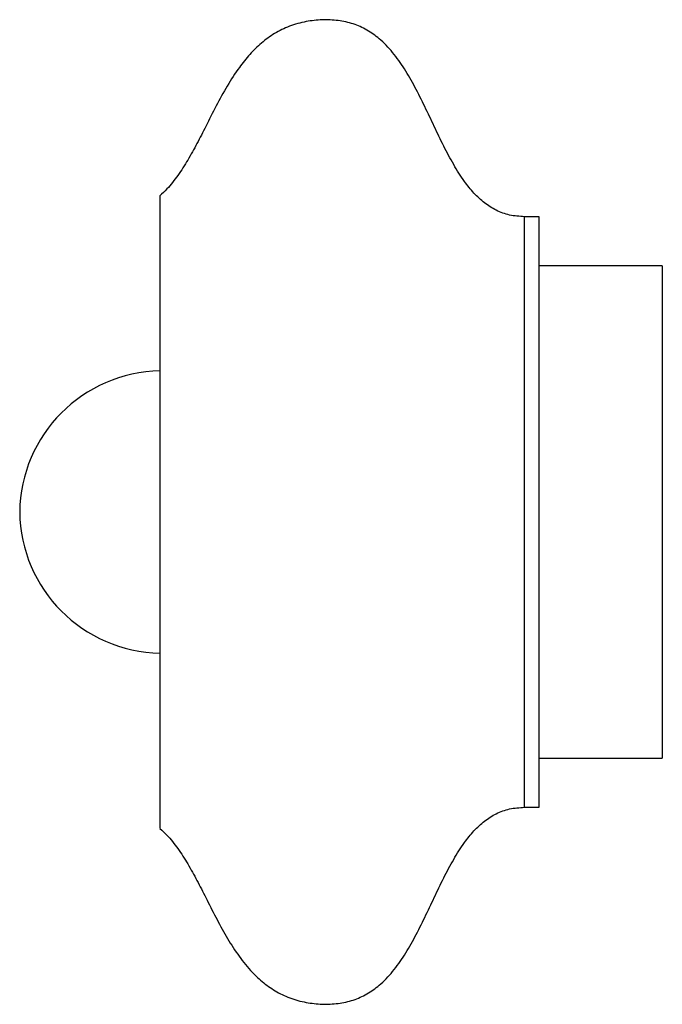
# Paper-space layout '_Posterior' of a CAD drawing. Header units: millimetres. Extents: x -39 to 91, y -83 to 117.
import ezdxf

# ---------------------------------------------------------------- set-up
doc = ezdxf.new("R2010")
doc.units = ezdxf.units.MM

psp = doc.layouts.new('_Posterior')

# ---------------------------------------------------------------- linework, layer by layer
at = {"color": 7, "linetype": 'Continuous', "lineweight": 25}
for p, q in [((-10.67, -46.84), (-10.67, 81.67)), ((66.33, 77.41), (63.33, 77.41)), ((66.33, -42.59), (66.33, 77.41)), ((91.33, 67.41), (66.33, 67.41)), ((91.33, 67.41), (91.33, -32.59)), ((66.33, -32.59), (91.33, -32.59)), ((63.33, -42.59), (66.33, -42.59))]:
    psp.add_line(p, q, dxfattribs=at)
at = {"color": 8, "linetype": 'Continuous', "lineweight": 25}
psp.add_line((63.33, -42.59), (63.33, 77.41), dxfattribs=at)
at = {"color": 7, "linetype": 'Continuous', "lineweight": 25}
for centre, start, end in [((-10.17, 17.08), 90.9842, 179.3455), ((-10.17, 17.75), 180.6545, 269.0158)]:
    psp.add_arc(centre, 29, start, end, dxfattribs=at)
for points, knots in [([(63.33, 77.41), (62.31, 77.48), (60.34, 77.59), (57.58, 78.62), (55.15, 80.17), (53, 82.19), (50.9, 84.81), (48.88, 88.04), (46.9, 91.8), (45, 95.76), (43.12, 99.78), (41.16, 103.71), (39.04, 107.43), (36.67, 110.78), (34.11, 113.46), (31.4, 115.42), (28.57, 116.69), (25.47, 117.35), (22.24, 117.48), (18.91, 117.12), (15.63, 116.22), (12.56, 114.72), (9.87, 112.76), (7.5, 110.41), (5.17, 107.48), (2.91, 103.96), (0.71, 99.91), (-1.27, 95.97), (-3.15, 92.29), (-4.99, 88.94), (-6.99, 85.83), (-8.88, 83.37), (-10.24, 82.12), (-10.73, 81.67)], [0, 0, 0, 0, 0.027139, 0.052597, 0.07784, 0.103879, 0.131235, 0.167448, 0.205603, 0.245036, 0.284918, 0.324391, 0.362692, 0.399302, 0.434154, 0.461217, 0.48839, 0.516553, 0.545499, 0.574507, 0.606003, 0.635992, 0.665362, 0.69488, 0.72496, 0.76537, 0.80668, 0.848259, 0.883322, 0.917536, 0.950528, 0.982136, 1, 1, 1, 1]), ([(-10.7, -46.87), (-10.22, -47.31), (-8.87, -48.56), (-6.99, -51), (-4.99, -54.11), (-3.15, -57.46), (-1.3, -61.08), (0.62, -64.9), (2.71, -68.77), (5.01, -72.44), (7.44, -75.55), (10.01, -78.04), (12.67, -79.95), (15.69, -81.41), (18.93, -82.29), (22.24, -82.66), (25.47, -82.52), (28.57, -81.86), (31.4, -80.59), (34.11, -78.63), (36.67, -75.96), (39.04, -72.6), (41.16, -68.88), (43.12, -64.95), (45, -60.93), (46.9, -56.97), (48.88, -53.21), (50.9, -49.98), (53, -47.36), (55.15, -45.34), (57.58, -43.79), (60.34, -42.77), (62.31, -42.65), (63.33, -42.59)], [0, 0, 0, 0, 0.017492, 0.049113, 0.082117, 0.116344, 0.15142, 0.191125, 0.230614, 0.269323, 0.306976, 0.335953, 0.364819, 0.394313, 0.425275, 0.454294, 0.483251, 0.511424, 0.538608, 0.565681, 0.600546, 0.63717, 0.675486, 0.714974, 0.754871, 0.794319, 0.832489, 0.868715, 0.896082, 0.92213, 0.947383, 0.97285, 1, 1, 1, 1])]:
    psp.add_open_spline(points, degree=3, knots=knots, dxfattribs=at)

doc.saveas('drawing.dxf')
